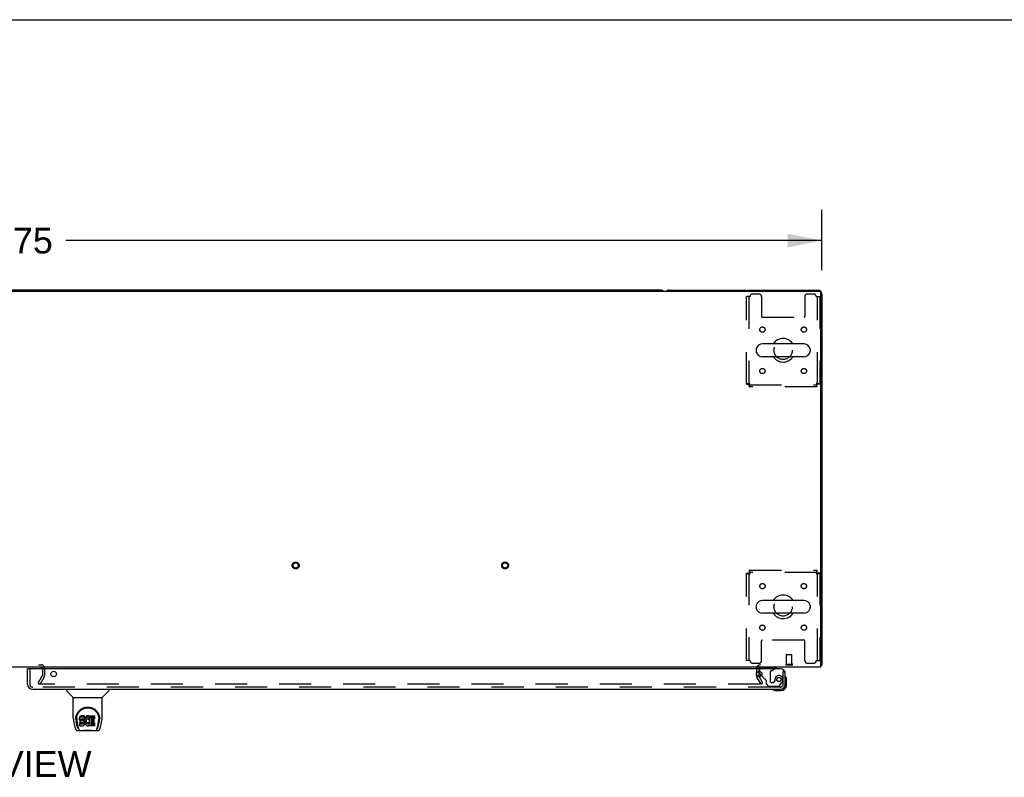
# Model space of a CAD drawing. Header units: inches. Extents: x 0 to 278, y 0 to 180.
# Tile 71 of 78: x 92 to 139, y 144 to 180. Entities that reach past the tile are written whole.
import ezdxf

# ---------------------------------------------------------------- set-up
doc = ezdxf.new("R2010")
doc.units = ezdxf.units.IN
doc.header["$LTSCALE"] = 15.310625
doc.header["$MEASUREMENT"] = 0
doc.linetypes.add('HIDDEN', pattern=[0.2, 0.1, -0.1])
doc.layers.get('0').update_dxf_attribs({"linetype": 'CONTINUOUS'})
for name, color, linetype in [('DEFAULT_2', 8, 'HIDDEN'), ('DIMENSIONS', 7, 'CONTINUOUS'), ('RIGHTHAND_DOOR_ASSEMBLY', 7, 'CONTINUOUS')]:
    doc.layers.add(name, color=color, linetype=linetype)
doc.styles.get("Standard").update_dxf_attribs({"font": 'arial.ttf'})
doc.dimstyles.new('DIMSTYLE_1', dxfattribs={"dimtxt": 1.228125, "dimasz": 1.6375, "dimexe": 0.09, "dimexo": 0.07, "dimgap": 0.0375, "dimtad": 0, "dimtih": 1, "dimtoh": 1, "dimzin": 4, "dimdsep": 46, "dimtxsty": 'Standard', "dimblk": '_FILLED', "dimblk1": '_FILLED', "dimblk2": '_FILLED', "dimcen": 0.09, "dimadec": 3, "dimazin": 1, "dimtfac": 1, "dimtdec": 3, "dimtofl": 0, "dimtmove": 0, "dimatfit": 3, "dimldrblk": '_FILLED', "dimfxl": 0, "dimtolj": 1, "dimtzin": 4, "dimarcsym": 0})

# ---------------------------------------------------------------- blocks, each defined once
blk = doc.blocks.new('_FILLED')
at = {"color": 0, "linetype": 'ByBlock'}
blk.add_solid([(0, 0), (-1, 0.2), (-1, -0.2)], dxfattribs=at)
blk = doc.blocks.new('*D1')
at = {"layer": 'DIMENSIONS', "color": 2, "linetype": 'Continuous'}
for p, q in [((52.73, 168.172), (52.73, 171.052)), ((130.48, 168.172), (130.48, 171.052)), ((52.73, 169.578), (88.846, 169.578)), ((130.48, 169.578), (94.365, 169.578))]:
    blk.add_line(p, q, dxfattribs=at)
at = {"layer": 'DIMENSIONS', "color": 2, "linetype": 'Continuous', "xscale": 1.6375, "yscale": 1.6375, "zscale": 1.6375, "rotation": 180}
blk.add_blockref('_FILLED', (52.73, 169.578), dxfattribs=at)
at = {"layer": 'DIMENSIONS', "color": 2, "linetype": 'Continuous', "xscale": 1.6375, "yscale": 1.6375, "zscale": 1.6375}
blk.add_blockref('_FILLED', (130.48, 169.578), dxfattribs=at)
at = {"layer": 'DIMENSIONS', "color": 2, "linetype": 'Continuous', "insert": (91.605, 170.192), "char_height": 1.2281, "width": 4.29159, "attachment_point": 2, "line_spacing_factor": 0.9}
blk.add_mtext('77.75', dxfattribs=at)

msp = doc.modelspace()

# ---------------------------------------------------------------- linework, layer by layer
at = {"color": 7, "linetype": 'Continuous'}
for p, q in [((0, 180.125), (278.375, 180.125)), ((122.791, 167.215), (91.794, 167.215)), ((129.614, 164.646), (127.639, 164.646)), ((127.339, 164.383), (127.339, 164.296)), ((129.914, 164.383), (129.914, 164.296)), ((129.614, 164.034), (127.639, 164.034)), ((129.614, 152.396), (127.639, 152.396)), ((127.339, 152.133), (127.339, 152.046)), ((129.914, 152.133), (129.914, 152.046)), ((129.614, 151.784), (127.639, 151.784)), ((130.428, 149.319), (130.48, 149.319)), ((130.44, 149.286), (130.428, 149.295))]:
    msp.add_line(p, q, dxfattribs=at)
at = {"color": 3, "linetype": 'Continuous'}
for p, q in [((52.842, 167.163), (130.368, 167.163)), ((123.169, 167.215), (130.291, 167.215)), ((130.428, 149.215), (130.428, 167.103)), ((130.48, 167.026), (130.48, 149.319)), ((130.428, 149.215), (52.782, 149.215)), ((93.251, 149.163), (93.251, 149.136))]:
    msp.add_line(p, q, dxfattribs=at)
for points in [[(130.44, 149.286), (130.442, 149.288), (130.444, 149.29), (130.446, 149.292), (130.449, 149.294), (130.452, 149.296), (130.455, 149.297), (130.458, 149.299), (130.463, 149.302)], [(130.463, 149.302), (130.466, 149.303), (130.469, 149.305), (130.471, 149.306), (130.473, 149.308), (130.476, 149.309), (130.477, 149.311), (130.479, 149.313), (130.479, 149.314), (130.48, 149.316), (130.48, 149.317), (130.48, 149.319)]]:
    msp.add_lwpolyline(points, dxfattribs=at)
at = {"color": 7, "linetype": 'Continuous'}
for centre, radius, start, end in [((122.791, 167.026), 0.189, 46.5797, 90), ((127.639, 164.34), 0.306, 90, 164.3697), ((128.626, 164.34), 0.562, 32.9567, 147.0433), ((129.614, 164.34), 0.306, 15.6303, 90), ((127.483, 164.383), 0.144, 164.3697, 180), ((127.483, 164.296), 0.144, 180, 195.6303), ((127.639, 164.34), 0.306, 195.6303, 270), ((129.614, 164.34), 0.306, 270, 344.3697), ((129.77, 164.383), 0.144, 0, 15.6303), ((129.77, 164.296), 0.144, 344.3697, 360), ((128.626, 164.34), 0.562, 212.956, 327.044), ((127.639, 152.09), 0.306, 90, 164.3697), ((128.626, 152.09), 0.562, 32.9567, 147.0433), ((129.614, 152.09), 0.306, 15.6303, 90), ((127.483, 152.133), 0.144, 164.3697, 180), ((127.483, 152.046), 0.144, 180, 195.6303), ((127.639, 152.09), 0.306, 195.6303, 270), ((129.614, 152.09), 0.306, 270, 344.3697), ((129.77, 152.133), 0.144, 0, 15.6303), ((129.77, 152.046), 0.144, 344.3697, 360), ((128.626, 152.09), 0.562, 212.956, 327.044)]:
    msp.add_arc(centre, radius, start, end, dxfattribs=at)
at = {"color": 3, "linetype": 'Continuous'}
for centre, radius, start, end in [((123.169, 167.026), 0.189, 90, 133.513), ((130.291, 167.026), 0.189, 0, 90), ((130.368, 167.103), 0.06, 0, 90), ((127.544, 149.13), 0.085, 90, 175.9511), ((130.291, 149.404), 0.189, 316.4873, 321.7194)]:
    msp.add_arc(centre, radius, start, end, dxfattribs=at)
at = {"layer": 'DEFAULT_2', "color": 8, "linetype": 'HIDDEN'}
for p, q in [((127.47, 167.027), (127.168, 167.027)), ((130.084, 167.027), (129.783, 167.027)), ((127.043, 166.902), (126.876, 166.902)), ((126.876, 162.724), (126.876, 166.902)), ((126.98, 166.902), (126.98, 162.724)), ((127.595, 166.902), (127.595, 165.957)), ((129.658, 166.902), (129.658, 165.957)), ((130.209, 166.902), (130.376, 166.902)), ((130.272, 162.724), (130.272, 166.902)), ((130.376, 166.902), (130.376, 162.724)), ((127.625, 165.927), (129.628, 165.927)), ((126.876, 162.724), (126.98, 162.724)), ((127.01, 162.694), (130.242, 162.694)), ((127.01, 162.59), (127.01, 162.694)), ((130.242, 162.59), (130.242, 162.694)), ((130.376, 162.724), (130.272, 162.724)), ((130.242, 162.59), (127.01, 162.59)), ((127.01, 153.84), (130.242, 153.84)), ((127.01, 153.84), (127.01, 153.736)), ((130.242, 153.84), (130.242, 153.736)), ((126.876, 153.706), (126.98, 153.706)), ((126.876, 149.527), (126.876, 153.706)), ((126.98, 153.706), (126.98, 149.527)), ((130.242, 153.736), (127.01, 153.736)), ((130.376, 153.706), (130.272, 153.706)), ((130.272, 149.527), (130.272, 153.706)), ((130.376, 153.706), (130.376, 149.527)), ((127.595, 149.527), (127.595, 150.472)), ((129.628, 150.502), (127.625, 150.502)), ((129.658, 149.527), (129.658, 150.472)), ((127.043, 149.527), (126.876, 149.527)), ((128.794, 149.362), (128.794, 149.809)), ((128.804, 149.819), (129.032, 149.819)), ((129.042, 149.362), (129.042, 149.809)), ((130.209, 149.527), (130.376, 149.527)), ((90.009, 149.319), (93.201, 149.319)), ((93.251, 149.136), (93.251, 148.81)), ((93.251, 149.13), (93.251, 148.81)), ((93.355, 149.165), (93.355, 148.81)), ((127.168, 149.402), (127.47, 149.402)), ((127.355, 149.13), (127.355, 148.81)), ((127.459, 149.13), (127.459, 148.81)), ((128.776, 149.362), (129.06, 149.362)), ((128.776, 149.319), (129.06, 149.319)), ((129.783, 149.402), (130.084, 149.402)), ((93.051, 148.454), (93.247, 148.794)), ((93.141, 148.402), (93.337, 148.742)), ((127.57, 148.402), (127.374, 148.742)), ((127.66, 148.454), (127.464, 148.794)), ((93.141, 148.402), (93.051, 148.454)), ((127.524, 148.402), (93.074, 148.402)), ((127.66, 148.454), (127.57, 148.402))]:
    msp.add_line(p, q, dxfattribs=at)
for points in [[(127.043, 162.757), (127.025, 162.754), (127.006, 162.752), (126.988, 162.749), (126.971, 162.747), (126.955, 162.745), (126.939, 162.742), (126.925, 162.74), (126.913, 162.738), (126.902, 162.735), (126.893, 162.733), (126.886, 162.731), (126.881, 162.728), (126.877, 162.726), (126.876, 162.724)], [(127.043, 162.757), (127.036, 162.754), (127.029, 162.752), (127.023, 162.749), (127.016, 162.747), (127.01, 162.745), (127.004, 162.742), (126.999, 162.74), (126.994, 162.738), (126.99, 162.735), (126.987, 162.733), (126.984, 162.731), (126.982, 162.728), (126.981, 162.726), (126.98, 162.724)], [(127.01, 162.694), (127.013, 162.694), (127.015, 162.695), (127.018, 162.697), (127.02, 162.7), (127.022, 162.703), (127.025, 162.707), (127.027, 162.712), (127.029, 162.717), (127.032, 162.723), (127.034, 162.729), (127.036, 162.736), (127.039, 162.742), (127.041, 162.749), (127.043, 162.757)], [(127.01, 162.59), (127.013, 162.591), (127.015, 162.594), (127.018, 162.599), (127.02, 162.606), (127.022, 162.615), (127.025, 162.626), (127.027, 162.638), (127.029, 162.652), (127.032, 162.668), (127.034, 162.684), (127.036, 162.701), (127.039, 162.719), (127.041, 162.738), (127.043, 162.757)], [(130.376, 162.724), (130.375, 162.726), (130.372, 162.728), (130.367, 162.731), (130.36, 162.733), (130.351, 162.735), (130.34, 162.738), (130.328, 162.74), (130.314, 162.742), (130.298, 162.745), (130.282, 162.747), (130.265, 162.749), (130.247, 162.752), (130.228, 162.754), (130.209, 162.757)], [(130.209, 162.757), (130.212, 162.749), (130.214, 162.742), (130.217, 162.736), (130.219, 162.729), (130.221, 162.723), (130.224, 162.717), (130.226, 162.712), (130.228, 162.707), (130.231, 162.703), (130.233, 162.7), (130.235, 162.697), (130.238, 162.695), (130.24, 162.694), (130.242, 162.694)], [(130.272, 162.724), (130.272, 162.726), (130.271, 162.728), (130.269, 162.731), (130.266, 162.733), (130.263, 162.735), (130.259, 162.738), (130.254, 162.74), (130.249, 162.742), (130.243, 162.745), (130.237, 162.747), (130.23, 162.749), (130.223, 162.752), (130.216, 162.754), (130.209, 162.757)], [(130.209, 162.757), (130.212, 162.738), (130.214, 162.719), (130.217, 162.701), (130.219, 162.684), (130.221, 162.668), (130.224, 162.652), (130.226, 162.638), (130.228, 162.626), (130.231, 162.615), (130.233, 162.606), (130.235, 162.599), (130.238, 162.594), (130.24, 162.591), (130.242, 162.59)], [(127.043, 153.673), (127.041, 153.691), (127.039, 153.71), (127.036, 153.728), (127.034, 153.745), (127.032, 153.761), (127.029, 153.777), (127.027, 153.791), (127.025, 153.803), (127.022, 153.814), (127.02, 153.823), (127.018, 153.83), (127.015, 153.835), (127.013, 153.838), (127.01, 153.84)], [(130.242, 153.84), (130.24, 153.838), (130.238, 153.835), (130.235, 153.83), (130.233, 153.823), (130.231, 153.814), (130.228, 153.803), (130.226, 153.791), (130.224, 153.777), (130.221, 153.761), (130.219, 153.745), (130.217, 153.728), (130.214, 153.71), (130.212, 153.691), (130.209, 153.673)], [(126.876, 153.706), (126.877, 153.703), (126.881, 153.701), (126.886, 153.698), (126.893, 153.696), (126.902, 153.694), (126.913, 153.691), (126.925, 153.689), (126.939, 153.687), (126.955, 153.684), (126.971, 153.682), (126.988, 153.68), (127.006, 153.677), (127.025, 153.675), (127.043, 153.673)], [(126.98, 153.706), (126.981, 153.703), (126.982, 153.701), (126.984, 153.698), (126.987, 153.696), (126.99, 153.694), (126.994, 153.691), (126.999, 153.689), (127.004, 153.687), (127.01, 153.684), (127.016, 153.682), (127.023, 153.68), (127.029, 153.677), (127.036, 153.675), (127.043, 153.673)], [(127.043, 153.673), (127.041, 153.68), (127.039, 153.687), (127.036, 153.693), (127.034, 153.7), (127.032, 153.706), (127.029, 153.712), (127.027, 153.717), (127.025, 153.722), (127.022, 153.726), (127.02, 153.729), (127.018, 153.732), (127.015, 153.734), (127.013, 153.735), (127.01, 153.736)], [(130.242, 153.736), (130.24, 153.735), (130.238, 153.734), (130.235, 153.732), (130.233, 153.729), (130.231, 153.726), (130.228, 153.722), (130.226, 153.717), (130.224, 153.712), (130.221, 153.706), (130.219, 153.7), (130.217, 153.693), (130.214, 153.687), (130.212, 153.68), (130.209, 153.673)], [(130.209, 153.673), (130.228, 153.675), (130.247, 153.677), (130.265, 153.68), (130.282, 153.682), (130.298, 153.684), (130.314, 153.687), (130.328, 153.689), (130.34, 153.691), (130.351, 153.694), (130.36, 153.696), (130.367, 153.698), (130.372, 153.701), (130.375, 153.703), (130.376, 153.706)], [(130.209, 153.673), (130.216, 153.675), (130.223, 153.677), (130.23, 153.68), (130.237, 153.682), (130.243, 153.684), (130.249, 153.687), (130.254, 153.689), (130.259, 153.691), (130.263, 153.694), (130.266, 153.696), (130.269, 153.698), (130.271, 153.701), (130.272, 153.703), (130.272, 153.706)], [(127.544, 148.419), (127.544, 148.418), (127.543, 148.416), (127.543, 148.414), (127.542, 148.412), (127.541, 148.41), (127.54, 148.409), (127.538, 148.407), (127.536, 148.406), (127.535, 148.405), (127.533, 148.404), (127.531, 148.403), (127.528, 148.402), (127.526, 148.402), (127.524, 148.402)], [(127.542, 148.427), (127.543, 148.425), (127.543, 148.423), (127.544, 148.421), (127.544, 148.42), (127.544, 148.419)]]:
    msp.add_lwpolyline(points, dxfattribs=at)
for centre, radius in [((127.637, 165.329), 0.125), ((129.616, 165.329), 0.125), ((128.626, 164.34), 0.438), ((127.637, 163.35), 0.125), ((129.616, 163.35), 0.125), ((105.348, 154.069), 0.164), ((115.348, 154.069), 0.164), ((105.348, 154.069), 0.124), ((115.348, 154.069), 0.124), ((127.637, 153.079), 0.125), ((129.616, 153.079), 0.125), ((128.626, 152.09), 0.438), ((127.637, 151.1), 0.125), ((129.616, 151.1), 0.125)]:
    msp.add_circle(centre, radius, dxfattribs=at)
for centre, radius, start, end in [((127.168, 166.902), 0.125, 90, 180), ((127.47, 166.902), 0.125, 0, 90), ((129.783, 166.902), 0.125, 90, 180), ((130.084, 166.902), 0.125, 0, 90), ((127.625, 165.957), 0.03, 180, 270), ((129.628, 165.957), 0.03, 270, 360), ((127.625, 150.472), 0.03, 90, 180), ((129.628, 150.472), 0.03, 0, 90), ((127.168, 149.527), 0.125, 180, 270), ((127.47, 149.527), 0.125, 270, 360), ((128.804, 149.809), 0.01, 90, 180), ((129.032, 149.809), 0.01, 0, 90), ((129.783, 149.527), 0.125, 180, 270), ((130.084, 149.527), 0.125, 270, 360), ((93.201, 149.165), 0.154, 0, 90), ((93.201, 149.165), 0.05, 0, 90), ((127.544, 149.13), 0.189, 90, 180), ((127.544, 149.13), 0.085, 175.9511, 180), ((128.776, 149.34), 0.0215, 90, 270), ((129.06, 149.34), 0.0215, 270, 90), ((93.218, 148.81), 0.033, 330, 360), ((93.218, 148.81), 0.137, 330, 360), ((127.492, 148.81), 0.137, 180, 210), ((127.492, 148.81), 0.033, 180, 210)]:
    msp.add_arc(centre, radius, start, end, dxfattribs=at)
at = {"layer": 'RIGHTHAND_DOOR_ASSEMBLY', "color": 7, "linetype": 'Continuous'}
for p, q in [((92.563, 149.136), (92.543, 149.136)), ((128.219, 149.136), (128.288, 149.176)), ((128.288, 149.215), (128.288, 149.176)), ((127.501, 148.935), (127.501, 149.017)), ((127.588, 148.807), (127.531, 148.864)), ((128.697, 149.011), (128.73, 149.011)), ((128.79, 148.616), (128.788, 148.654)), ((128.79, 148.36), (128.79, 148.616)), ((94.414, 148.157), (94.414, 148.094)), ((96.422, 148.157), (96.422, 148.094)), ((128.484, 148.157), (128.527, 148.157)), ((94.723, 147.769), (94.426, 148.066)), ((94.729, 147.763), (96.107, 147.763)), ((94.729, 146.791), (94.729, 147.763)), ((96.107, 146.792), (96.107, 147.763)), ((96.113, 147.769), (96.41, 148.066)), ((128.233, 148.099), (128.271, 148.097)), ((128.271, 148.097), (128.527, 148.097)), ((94.847, 146.736), (94.847, 146.736)), ((94.854, 146.823), (94.853, 146.759)), ((94.891, 146.749), (94.891, 146.726)), ((95.034, 146.794), (95.032, 146.771)), ((95.032, 146.704), (95.032, 146.771)), ((95.034, 146.728), (95.032, 146.704)), ((95.032, 146.704), (95.033, 146.68)), ((95.039, 146.818), (95.034, 146.794)), ((95.034, 146.728), (95.034, 146.794)), ((95.039, 146.751), (95.034, 146.728)), ((95.048, 146.84), (95.039, 146.818)), ((95.039, 146.751), (95.039, 146.818)), ((95.048, 146.774), (95.039, 146.751)), ((95.062, 146.86), (95.048, 146.84)), ((95.048, 146.774), (95.048, 146.84)), ((95.062, 146.793), (95.048, 146.774)), ((95.07, 146.868), (95.062, 146.86)), ((95.062, 146.793), (95.062, 146.86)), ((95.07, 146.801), (95.062, 146.793)), ((95.08, 146.874), (95.07, 146.868)), ((95.07, 146.801), (95.07, 146.868)), ((95.08, 146.808), (95.07, 146.801)), ((95.101, 146.884), (95.08, 146.874)), ((95.08, 146.808), (95.08, 146.874)), ((95.101, 146.817), (95.08, 146.808)), ((95.125, 146.892), (95.101, 146.884)), ((95.101, 146.817), (95.101, 146.884)), ((95.125, 146.825), (95.101, 146.817)), ((95.103, 146.692), (95.104, 146.707)), ((95.104, 146.707), (95.106, 146.722)), ((95.104, 146.685), (95.104, 146.707)), ((95.106, 146.722), (95.109, 146.729)), ((95.106, 146.678), (95.106, 146.722)), ((95.109, 146.729), (95.114, 146.734)), ((95.11, 146.672), (95.11, 146.73)), ((95.114, 146.734), (95.129, 146.738)), ((95.117, 146.734), (95.116, 146.734)), ((95.131, 146.73), (95.117, 146.734)), ((95.117, 146.667), (95.117, 146.734)), ((95.264, 146.892), (95.125, 146.892)), ((95.125, 146.825), (95.125, 146.892)), ((95.264, 146.825), (95.125, 146.825)), ((95.129, 146.738), (95.144, 146.739)), ((95.155, 146.731), (95.131, 146.73)), ((95.131, 146.663), (95.131, 146.73)), ((95.144, 146.739), (95.257, 146.739)), ((95.179, 146.729), (95.155, 146.731)), ((95.155, 146.664), (95.155, 146.731)), ((95.202, 146.724), (95.179, 146.729)), ((95.179, 146.663), (95.179, 146.729)), ((95.213, 146.719), (95.202, 146.724)), ((95.202, 146.658), (95.202, 146.724)), ((95.223, 146.713), (95.213, 146.719)), ((95.213, 146.653), (95.213, 146.719)), ((95.24, 146.696), (95.223, 146.713)), ((95.223, 146.646), (95.223, 146.713)), ((95.257, 146.739), (95.262, 146.74)), ((95.262, 146.74), (95.264, 146.745)), ((95.266, 146.849), (95.264, 146.892)), ((95.264, 146.825), (95.264, 146.892)), ((95.266, 146.782), (95.264, 146.825)), ((95.264, 146.745), (95.265, 146.758)), ((95.269, 146.728), (95.264, 146.683)), ((95.265, 146.758), (95.266, 146.782)), ((95.266, 146.782), (95.266, 146.849)), ((95.273, 146.749), (95.269, 146.728)), ((95.269, 146.661), (95.269, 146.728)), ((95.279, 146.771), (95.273, 146.749)), ((95.273, 146.683), (95.273, 146.749)), ((95.279, 146.704), (95.273, 146.683)), ((95.287, 146.792), (95.279, 146.771)), ((95.279, 146.704), (95.279, 146.771)), ((95.287, 146.725), (95.279, 146.704)), ((95.298, 146.811), (95.287, 146.792)), ((95.287, 146.725), (95.287, 146.792)), ((95.298, 146.744), (95.287, 146.725)), ((95.311, 146.829), (95.298, 146.811)), ((95.298, 146.744), (95.298, 146.811)), ((95.311, 146.762), (95.298, 146.744)), ((95.326, 146.846), (95.311, 146.829)), ((95.311, 146.762), (95.311, 146.829)), ((95.326, 146.779), (95.311, 146.762)), ((95.342, 146.861), (95.326, 146.846)), ((95.326, 146.779), (95.326, 146.846)), ((95.342, 146.794), (95.326, 146.779)), ((95.36, 146.874), (95.342, 146.861)), ((95.342, 146.794), (95.342, 146.861)), ((95.36, 146.807), (95.342, 146.794)), ((95.361, 146.706), (95.347, 146.683)), ((95.381, 146.883), (95.36, 146.874)), ((95.36, 146.807), (95.36, 146.874)), ((95.381, 146.816), (95.36, 146.807)), ((95.369, 146.717), (95.361, 146.706)), ((95.38, 146.724), (95.369, 146.717)), ((95.405, 146.735), (95.38, 146.724)), ((95.403, 146.888), (95.381, 146.883)), ((95.381, 146.816), (95.381, 146.883)), ((95.403, 146.821), (95.381, 146.816)), ((95.425, 146.89), (95.403, 146.888)), ((95.403, 146.821), (95.403, 146.888)), ((95.425, 146.823), (95.403, 146.821)), ((95.418, 146.738), (95.405, 146.735)), ((95.431, 146.738), (95.418, 146.738)), ((95.425, 146.89), (95.447, 146.89)), ((95.425, 146.823), (95.425, 146.89)), ((95.447, 146.823), (95.425, 146.823)), ((95.444, 146.735), (95.431, 146.738)), ((95.457, 146.73), (95.444, 146.735)), ((95.458, 146.888), (95.447, 146.89)), ((95.447, 146.823), (95.447, 146.89)), ((95.458, 146.821), (95.447, 146.823)), ((95.469, 146.885), (95.458, 146.888)), ((95.458, 146.821), (95.458, 146.888)), ((95.469, 146.818), (95.458, 146.821)), ((95.489, 146.801), (95.463, 146.732)), ((95.488, 146.873), (95.469, 146.885)), ((95.469, 146.818), (95.469, 146.885)), ((95.488, 146.806), (95.469, 146.818)), ((95.488, 146.873), (95.488, 146.806)), ((95.489, 146.869), (95.489, 146.806)), ((95.498, 146.89), (95.735, 146.89)), ((95.498, 146.498), (95.498, 146.89)), ((95.498, 146.823), (95.735, 146.823)), ((95.568, 146.735), (95.568, 146.667)), ((95.735, 146.739), (95.572, 146.739)), ((95.572, 146.73), (95.704, 146.73)), ((95.708, 146.725), (95.708, 146.585)), ((95.739, 146.885), (95.739, 146.744)), ((95.982, 146.823), (95.983, 146.759)), ((95.989, 146.736), (95.989, 146.736)), ((94.744, 146.648), (94.809, 146.343)), ((94.916, 146.371), (94.863, 146.641)), ((94.9, 146.628), (94.957, 146.335)), ((94.968, 146.267), (94.975, 146.267)), ((94.974, 146.271), (94.977, 146.261)), ((94.977, 146.26), (94.977, 146.261)), ((95.033, 146.68), (95.037, 146.657)), ((95.034, 146.418), (95.034, 146.56)), ((95.037, 146.657), (95.045, 146.634)), ((95.098, 146.565), (95.039, 146.564)), ((95.039, 146.497), (95.039, 146.564)), ((95.098, 146.498), (95.039, 146.497)), ((95.039, 146.413), (95.183, 146.413)), ((95.045, 146.634), (95.058, 146.614)), ((95.058, 146.614), (95.074, 146.597)), ((95.074, 146.597), (95.094, 146.584)), ((95.094, 146.584), (95.105, 146.579)), ((95.159, 146.565), (95.098, 146.565)), ((95.098, 146.498), (95.098, 146.565)), ((95.159, 146.498), (95.098, 146.498)), ((95.104, 146.685), (95.103, 146.692)), ((95.106, 146.678), (95.104, 146.685)), ((95.105, 146.579), (95.117, 146.577)), ((95.11, 146.672), (95.106, 146.678)), ((95.117, 146.667), (95.11, 146.672)), ((95.131, 146.663), (95.117, 146.667)), ((95.117, 146.577), (95.164, 146.577)), ((95.155, 146.664), (95.131, 146.663)), ((95.179, 146.663), (95.155, 146.664)), ((95.174, 146.566), (95.159, 146.565)), ((95.159, 146.498), (95.159, 146.565)), ((95.174, 146.499), (95.159, 146.498)), ((95.164, 146.577), (95.172, 146.576)), ((95.172, 146.576), (95.179, 146.574)), ((95.181, 146.57), (95.174, 146.566)), ((95.174, 146.499), (95.174, 146.566)), ((95.181, 146.503), (95.174, 146.499)), ((95.202, 146.658), (95.179, 146.663)), ((95.179, 146.574), (95.185, 146.569)), ((95.182, 146.571), (95.181, 146.57)), ((95.181, 146.503), (95.181, 146.57)), ((95.186, 146.508), (95.181, 146.503)), ((95.183, 146.413), (95.195, 146.415)), ((95.185, 146.569), (95.19, 146.563)), ((95.186, 146.508), (95.186, 146.568)), ((95.195, 146.52), (95.186, 146.508)), ((95.19, 146.563), (95.196, 146.55)), ((95.195, 146.52), (95.195, 146.552)), ((95.198, 146.527), (95.195, 146.52)), ((95.195, 146.415), (95.206, 146.419)), ((95.196, 146.55), (95.199, 146.535)), ((95.198, 146.527), (95.198, 146.539)), ((95.199, 146.535), (95.198, 146.527)), ((95.213, 146.653), (95.202, 146.658)), ((95.206, 146.419), (95.226, 146.433)), ((95.223, 146.646), (95.213, 146.653)), ((95.24, 146.629), (95.223, 146.646)), ((95.226, 146.433), (95.243, 146.45)), ((95.254, 146.676), (95.24, 146.696)), ((95.24, 146.629), (95.24, 146.696)), ((95.254, 146.609), (95.24, 146.629)), ((95.243, 146.45), (95.25, 146.46)), ((95.25, 146.46), (95.255, 146.47)), ((95.263, 146.654), (95.254, 146.676)), ((95.254, 146.609), (95.254, 146.676)), ((95.263, 146.587), (95.254, 146.609)), ((95.255, 146.47), (95.264, 146.493)), ((95.264, 146.65), (95.263, 146.654)), ((95.263, 146.587), (95.263, 146.654)), ((95.269, 146.564), (95.263, 146.587)), ((95.264, 146.616), (95.264, 146.683)), ((95.269, 146.661), (95.264, 146.616)), ((95.264, 146.616), (95.265, 146.594)), ((95.264, 146.493), (95.27, 146.516)), ((95.265, 146.594), (95.268, 146.572)), ((95.268, 146.572), (95.273, 146.55)), ((95.273, 146.683), (95.269, 146.661)), ((95.272, 146.54), (95.269, 146.564)), ((95.27, 146.516), (95.272, 146.54)), ((95.272, 146.54), (95.272, 146.554)), ((95.273, 146.55), (95.28, 146.529)), ((95.28, 146.529), (95.301, 146.49)), ((95.301, 146.49), (95.314, 146.471)), ((95.314, 146.471), (95.328, 146.455)), ((95.328, 146.455), (95.345, 146.44)), ((95.334, 146.632), (95.333, 146.605)), ((95.333, 146.605), (95.335, 146.592)), ((95.337, 146.659), (95.334, 146.632)), ((95.335, 146.592), (95.335, 146.632)), ((95.335, 146.592), (95.338, 146.579)), ((95.336, 146.651), (95.338, 146.646)), ((95.341, 146.671), (95.337, 146.659)), ((95.338, 146.646), (95.348, 146.621)), ((95.338, 146.579), (95.338, 146.646)), ((95.338, 146.579), (95.348, 146.554)), ((95.347, 146.683), (95.341, 146.671)), ((95.345, 146.44), (95.362, 146.426)), ((95.348, 146.621), (95.361, 146.598)), ((95.348, 146.554), (95.348, 146.621)), ((95.348, 146.554), (95.361, 146.531)), ((95.361, 146.598), (95.37, 146.588)), ((95.361, 146.531), (95.361, 146.598)), ((95.361, 146.531), (95.37, 146.521)), ((95.362, 146.426), (95.372, 146.421)), ((95.37, 146.588), (95.38, 146.579)), ((95.37, 146.521), (95.37, 146.588)), ((95.37, 146.521), (95.38, 146.512)), ((95.372, 146.421), (95.383, 146.417)), ((95.38, 146.579), (95.391, 146.572)), ((95.38, 146.512), (95.38, 146.579)), ((95.38, 146.512), (95.391, 146.505)), ((95.383, 146.417), (95.404, 146.412)), ((95.391, 146.572), (95.404, 146.567)), ((95.391, 146.505), (95.391, 146.572)), ((95.391, 146.505), (95.404, 146.5)), ((95.404, 146.567), (95.417, 146.564)), ((95.404, 146.5), (95.404, 146.567)), ((95.404, 146.5), (95.417, 146.498)), ((95.404, 146.412), (95.426, 146.409)), ((95.417, 146.564), (95.43, 146.564)), ((95.417, 146.498), (95.417, 146.564)), ((95.417, 146.498), (95.43, 146.497)), ((95.426, 146.409), (95.449, 146.412)), ((95.43, 146.564), (95.443, 146.566)), ((95.43, 146.497), (95.43, 146.564)), ((95.43, 146.497), (95.443, 146.499)), ((95.443, 146.566), (95.456, 146.57)), ((95.443, 146.499), (95.443, 146.566)), ((95.443, 146.499), (95.456, 146.503)), ((95.449, 146.412), (95.47, 146.419)), ((95.456, 146.57), (95.468, 146.575)), ((95.456, 146.503), (95.456, 146.57)), ((95.456, 146.503), (95.468, 146.509)), ((95.468, 146.575), (95.479, 146.583)), ((95.468, 146.509), (95.468, 146.575)), ((95.468, 146.509), (95.479, 146.516)), ((95.47, 146.419), (95.489, 146.431)), ((95.479, 146.583), (95.479, 146.516)), ((95.486, 146.582), (95.498, 146.564)), ((95.486, 146.515), (95.498, 146.498)), ((95.5, 146.431), (95.489, 146.431)), ((95.489, 146.431), (95.489, 146.431)), ((95.5, 146.418), (95.5, 146.431)), ((95.735, 146.413), (95.504, 146.413)), ((95.569, 146.576), (95.569, 146.499)), ((95.572, 146.663), (95.704, 146.663)), ((95.704, 146.581), (95.574, 146.581)), ((95.574, 146.561), (95.735, 146.561)), ((95.574, 146.494), (95.735, 146.494)), ((95.74, 146.557), (95.74, 146.418)), ((95.859, 146.261), (95.862, 146.271)), ((95.859, 146.26), (95.859, 146.261)), ((95.861, 146.267), (95.868, 146.267)), ((95.878, 146.335), (95.935, 146.625)), ((95.92, 146.371), (95.972, 146.641)), ((95.935, 146.625), (95.936, 146.629)), ((96.027, 146.343), (96.092, 146.648)), ((94.933, 146.188), (95.16, 146.188)), ((95.02, 146.188), (95.014, 146.188)), ((95.02, 146.188), (95.018, 146.188)), ((95.18, 146.168), (95.159, 146.189)), ((95.656, 146.168), (95.18, 146.168)), ((95.656, 146.168), (95.677, 146.189)), ((95.676, 146.188), (95.903, 146.188)), ((95.817, 146.188), (95.816, 146.188))]:
    msp.add_line(p, q, dxfattribs=at)
at = {"layer": 'RIGHTHAND_DOOR_ASSEMBLY', "color": 3, "linetype": 'Continuous'}
for p, q in [((92.543, 148.403), (92.543, 149.136)), ((128.48, 149.136), (92.563, 149.136)), ((128.73, 148.403), (128.73, 149.011)), ((92.789, 148.157), (128.484, 148.157))]:
    msp.add_line(p, q, dxfattribs=at)
at = {"layer": 'RIGHTHAND_DOOR_ASSEMBLY', "color": 8, "linetype": 'HIDDEN'}
for p, q in [((92.647, 149.136), (92.647, 148.403)), ((127.501, 149.017), (127.501, 149.058)), ((127.658, 149.215), (128.288, 149.215)), ((128.05, 149.038), (128.219, 149.136)), ((127.75, 148.645), (127.588, 148.807)), ((127.808, 148.587), (127.808, 148.408)), ((128, 148.951), (128, 148.572)), ((128.626, 149.011), (128.697, 149.011)), ((128.626, 148.403), (128.626, 149.011)), ((128.484, 148.261), (92.789, 148.261)), ((127.808, 148.408), (127.934, 148.282)), ((128.386, 148.282), (127.934, 148.282)), ((128.131, 148.474), (128.098, 148.474)), ((128.229, 148.572), (128.229, 148.56)), ((128.45, 148.315), (128.552, 148.459))]:
    msp.add_line(p, q, dxfattribs=at)
at = {"layer": 'RIGHTHAND_DOOR_ASSEMBLY', "color": 7, "linetype": 'Continuous'}
for points in [[(94.847, 146.749), (94.85, 146.79), (94.857, 146.84), (94.867, 146.887), (94.881, 146.931), (94.899, 146.973), (94.918, 147.012), (94.941, 147.049), (94.966, 147.084), (94.993, 147.117), (95.022, 147.147), (95.054, 147.176), (95.088, 147.201), (95.123, 147.225), (95.161, 147.246), (95.201, 147.264), (95.242, 147.279), (95.285, 147.291), (95.329, 147.3), (95.373, 147.305), (95.418, 147.307), (95.463, 147.305), (95.508, 147.3), (95.552, 147.291), (95.595, 147.279), (95.636, 147.263), (95.675, 147.245), (95.713, 147.224), (95.749, 147.201), (95.782, 147.175), (95.814, 147.147), (95.843, 147.116), (95.871, 147.084), (95.895, 147.049), (95.918, 147.012), (95.938, 146.972), (95.955, 146.93), (95.969, 146.886), (95.979, 146.839), (95.986, 146.789), (95.989, 146.749)], [(94.891, 146.749), (94.891, 146.769), (94.893, 146.793), (94.895, 146.817), (94.899, 146.841), (94.904, 146.865), (94.91, 146.888), (94.916, 146.911), (94.924, 146.933), (94.933, 146.954), (94.942, 146.975), (94.952, 146.996), (94.963, 147.015), (94.975, 147.034), (94.987, 147.052), (95, 147.07), (95.013, 147.086), (95.027, 147.102), (95.041, 147.117), (95.055, 147.131), (95.07, 147.144), (95.085, 147.157), (95.1, 147.169), (95.115, 147.18), (95.131, 147.191), (95.147, 147.201), (95.162, 147.21), (95.178, 147.218), (95.194, 147.226), (95.21, 147.233), (95.226, 147.24), (95.242, 147.246), (95.258, 147.251), (95.274, 147.256), (95.29, 147.26), (95.306, 147.264), (95.322, 147.267), (95.338, 147.27), (95.354, 147.272), (95.369, 147.274), (95.385, 147.275), (95.401, 147.276), (95.417, 147.276), (95.433, 147.276), (95.449, 147.275), (95.465, 147.274), (95.481, 147.272), (95.497, 147.27), (95.513, 147.267), (95.529, 147.264), (95.545, 147.26), (95.561, 147.256), (95.577, 147.251), (95.593, 147.246), (95.609, 147.24), (95.625, 147.234), (95.641, 147.227), (95.657, 147.219), (95.673, 147.21), (95.688, 147.201), (95.704, 147.191), (95.72, 147.181), (95.735, 147.17), (95.75, 147.158), (95.765, 147.145), (95.78, 147.132), (95.795, 147.117), (95.809, 147.102), (95.823, 147.087), (95.836, 147.07), (95.849, 147.053), (95.861, 147.034), (95.872, 147.016), (95.883, 146.996), (95.894, 146.976), (95.903, 146.955), (95.912, 146.933), (95.919, 146.911), (95.926, 146.888), (95.932, 146.865), (95.937, 146.842), (95.94, 146.818), (95.943, 146.794), (95.944, 146.769), (95.945, 146.749)], [(94.729, 146.791), (94.73, 146.758), (94.733, 146.718), (94.738, 146.679), (94.744, 146.648)], [(94.847, 146.736), (94.847, 146.741), (94.847, 146.749)], [(94.891, 146.726), (94.891, 146.71), (94.893, 146.681), (94.896, 146.653), (94.9, 146.628)], [(95.936, 146.629), (95.936, 146.632), (95.937, 146.635), (95.937, 146.638), (95.938, 146.641), (95.938, 146.644), (95.939, 146.647), (95.939, 146.651), (95.94, 146.654), (95.94, 146.658), (95.941, 146.662), (95.941, 146.665), (95.942, 146.669), (95.942, 146.673), (95.943, 146.677), (95.943, 146.681), (95.943, 146.686), (95.944, 146.69), (95.944, 146.695), (95.944, 146.699), (95.944, 146.704), (95.945, 146.709), (95.945, 146.714), (95.945, 146.719), (95.945, 146.724), (95.945, 146.749)], [(95.989, 146.749), (95.989, 146.742), (95.989, 146.736)], [(96.092, 146.648), (96.097, 146.678), (96.103, 146.718), (96.106, 146.758), (96.107, 146.792)], [(94.809, 146.343), (94.812, 146.33), (94.817, 146.311), (94.822, 146.294), (94.827, 146.279), (94.833, 146.266), (94.839, 146.253), (94.845, 146.242), (94.852, 146.231), (94.86, 146.222), (94.87, 146.213), (94.88, 146.205), (94.891, 146.198), (94.904, 146.193), (94.917, 146.19), (94.93, 146.188), (94.933, 146.188)], [(94.957, 146.335), (94.96, 146.324), (94.963, 146.31), (94.966, 146.296), (94.97, 146.283), (94.974, 146.271)], [(94.977, 146.26), (94.982, 146.248), (94.989, 146.236), (94.995, 146.225), (95.002, 146.216), (95.009, 146.208), (95.017, 146.201), (95.026, 146.195), (95.036, 146.191), (95.046, 146.189), (95.054, 146.188)], [(95.039, 146.564), (95.038, 146.564), (95.038, 146.564), (95.038, 146.564), (95.037, 146.564), (95.037, 146.564), (95.036, 146.563), (95.036, 146.563), (95.036, 146.563), (95.035, 146.562), (95.035, 146.562), (95.035, 146.562), (95.034, 146.561), (95.034, 146.56), (95.034, 146.56)], [(95.039, 146.497), (95.038, 146.497), (95.038, 146.497), (95.038, 146.497), (95.037, 146.497), (95.037, 146.497), (95.036, 146.497), (95.036, 146.496), (95.036, 146.496), (95.035, 146.496), (95.035, 146.495), (95.035, 146.495), (95.034, 146.494), (95.034, 146.494), (95.034, 146.493)], [(95.782, 146.188), (95.79, 146.189), (95.8, 146.191), (95.81, 146.195), (95.819, 146.201), (95.827, 146.208), (95.834, 146.216), (95.841, 146.225), (95.847, 146.236), (95.853, 146.248), (95.859, 146.26)], [(95.862, 146.271), (95.866, 146.283), (95.87, 146.296), (95.873, 146.31), (95.876, 146.324), (95.878, 146.335)], [(95.903, 146.188), (95.905, 146.188), (95.919, 146.189), (95.932, 146.193), (95.944, 146.198), (95.955, 146.204), (95.966, 146.212), (95.975, 146.221), (95.983, 146.231), (95.99, 146.241), (95.997, 146.253), (96.003, 146.265), (96.009, 146.279), (96.014, 146.294), (96.019, 146.311), (96.024, 146.33), (96.027, 146.343)], [(95.135, 146.188), (95.155, 146.189), (95.177, 146.19), (95.2, 146.192), (95.225, 146.195), (95.251, 146.198), (95.278, 146.201), (95.305, 146.203), (95.333, 146.206), (95.362, 146.207), (95.391, 146.209), (95.421, 146.209), (95.45, 146.208), (95.479, 146.207), (95.507, 146.205), (95.535, 146.203), (95.562, 146.2), (95.588, 146.197), (95.613, 146.195), (95.637, 146.192), (95.66, 146.19), (95.681, 146.189), (95.701, 146.188)], [(95.135, 146.188), (95.157, 146.189), (95.183, 146.19), (95.211, 146.193), (95.268, 146.198)], [(95.268, 146.198), (95.297, 146.201), (95.326, 146.204), (95.356, 146.205), (95.387, 146.207), (95.417, 146.207), (95.448, 146.207), (95.478, 146.205), (95.509, 146.204), (95.538, 146.201), (95.568, 146.199), (95.625, 146.193)], [(95.625, 146.193), (95.652, 146.19), (95.679, 146.189), (95.701, 146.188)]]:
    msp.add_lwpolyline(points, dxfattribs=at)
at = {"layer": 'RIGHTHAND_DOOR_ASSEMBLY', "color": 3, "linetype": 'Continuous'}
for centre in [(93.793, 148.886), (127.48, 148.886)]:
    msp.add_circle(centre, 0.133, dxfattribs=at)
at = {"layer": 'RIGHTHAND_DOOR_ASSEMBLY', "color": 8, "linetype": 'HIDDEN'}
msp.add_circle((128.426, 148.624), 0.101, dxfattribs=at)
at = {"layer": 'RIGHTHAND_DOOR_ASSEMBLY', "color": 3, "linetype": 'Continuous'}
for centre, radius, start, end in [((92.563, 149.116), 0.02, 90, 180), ((128.48, 148.886), 0.25, 0, 90), ((92.789, 148.403), 0.246, 180, 270), ((128.484, 148.403), 0.246, 270, 360)]:
    msp.add_arc(centre, radius, start, end, dxfattribs=at)
at = {"layer": 'RIGHTHAND_DOOR_ASSEMBLY', "color": 8, "linetype": 'HIDDEN'}
for centre, radius, start, end in [((127.658, 149.058), 0.157, 150.1697, 180), ((127.821, 148.716), 0.1, 225, 248.3904), ((127.769, 148.587), 0.039, 0, 68.3904), ((128.1, 148.951), 0.1, 120.092, 180), ((128.622, 148.56), 0.393, 162.0702, 178.3401), ((128.426, 148.624), 0.187, 343.1561, 162.1518), ((92.789, 148.403), 0.142, 180, 270), ((128.098, 148.572), 0.098, 180, 270), ((128.131, 148.572), 0.098, 270, 360), ((128.386, 148.361), 0.079, 270, 324.9), ((128.484, 148.403), 0.142, 270, 360), ((128.236, 148.681), 0.386, 324.9, 343.1561)]:
    msp.add_arc(centre, radius, start, end, dxfattribs=at)
at = {"layer": 'RIGHTHAND_DOOR_ASSEMBLY', "color": 7, "linetype": 'Continuous'}
for centre, radius, start, end in [((127.658, 149.058), 0.157, 90, 150.1697), ((127.601, 148.935), 0.1, 180, 225), ((128.745, 148.737), 0.015, 96.3796, 180), ((128.742, 148.737), 0.015, 30.8899, 83.6204), ((128.54, 148.616), 0.25, 0, 30.8899), ((128.15, 148.142), 0.015, 90, 173.6204), ((128.15, 148.145), 0.015, 186.3796, 239.1101), ((128.271, 148.347), 0.25, 239.1101, 270), ((128.527, 148.36), 0.263, 270, 360), ((128.527, 148.36), 0.203, 270, 360), ((94.453, 148.094), 0.0394, 180, 225), ((94.737, 147.782), 0.0197, 225, 262.5), ((96.099, 147.782), 0.0197, 277.5, 315), ((96.383, 148.094), 0.0394, 315, 360)]:
    msp.add_arc(centre, radius, start, end, dxfattribs=at)
for centre, major_axis, ratio, start_param, end_param in [((95.418, 146.749), (0, 0.565), 0.999848, 1.137008, 1.76365), ((95.459, 146.734), (0.00448, 0), 1, -1.986921, -0.366491), ((95.485, 146.869), (0, 0.00448), 1, -1.566905, -0.665444), ((95.485, 146.802), (0.00448, 0), 1, 0.003842, 0.905353), ((95.572, 146.735), (0.00448, 0), 1, 1.570796, 3.141593), ((95.572, 146.734), (0, 0.00448), 1, 1.96475, 3.141593), ((95.704, 146.725), (0.00448, 0), 1, 0, 1.570796), ((95.735, 146.885), (0.00448, 0), 1, 0, 1.570796), ((95.735, 146.818), (0.00448, 0), 1, 0, 1.570796), ((95.735, 146.744), (0.00448, 0), 1, -1.570796, 0), ((95.418, 146.749), (0, 0.565), 0.999848, 4.519536, 5.145564), ((94.974, 146.621), (0.007, 0.354), 0.213027, -3.923008, -3.13761), ((95.039, 146.418), (0, 0.00483), 1, -4.712389, -3.141593), ((95.482, 146.579), (0, 0.00448), 1, 0, 0.651783), ((95.482, 146.513), (0.00448, 0), 1, 0.594971, 2.222579), ((95.482, 146.579), (0.00448, 0), 1, 0.594971, 1.570796), ((95.504, 146.418), (0.00448, 0), 1, -3.141593, -1.570796), ((95.572, 146.667), (0.00448, 0), 1, -3.141593, -1.570796), ((95.574, 146.576), (0.00448, 0), 1, 1.570796, 3.141593), ((95.574, 146.566), (0.00448, 0), 1, -3.141593, -1.570796), ((95.574, 146.499), (0.00448, 0), 1, -3.141593, -1.570796), ((95.704, 146.658), (0.00448, 0), 1, 0, 1.570796), ((95.704, 146.585), (0.00448, 0), 1, -1.570796, 0), ((95.735, 146.557), (0.00448, 0), 1, 0, 1.570796), ((95.735, 146.49), (0.00448, 0), 1, 0, 1.570796), ((95.735, 146.418), (0.00448, 0), 1, -1.570796, 0), ((95.862, 146.621), (-0.007, 0.354), 0.213027, -3.145575, -2.360177)]:
    msp.add_ellipse(centre, major_axis=major_axis, ratio=ratio, start_param=start_param, end_param=end_param, dxfattribs=at)

# ---------------------------------------------------------------- texts
at = {"layer": 'DIMENSIONS', "color": 2, "linetype": 'Continuous', "insert": (91.407, 145.203), "char_height": 1.2281, "width": 8.3686, "attachment_point": 2, "line_spacing_factor": 0.9}
msp.add_mtext('TOP VIEW', dxfattribs=at)

# ---------------------------------------------------------------- dimensions: what is measured, and where the dimension line sits
at = {"layer": 'DIMENSIONS', "color": 2, "linetype": 'Continuous'}
dim = msp.add_linear_dim(base=(52.73, 169.578), p1=(130.48, 171.122), p2=(52.73, 171.122), angle=180, dimstyle='DIMSTYLE_1', dxfattribs=at)
dim.commit()
dim.dimension.update_dxf_attribs({"geometry": '*D1', "text_midpoint": (91.61, 169.562), "dimtype": 160})

doc.saveas('drawing.dxf')
